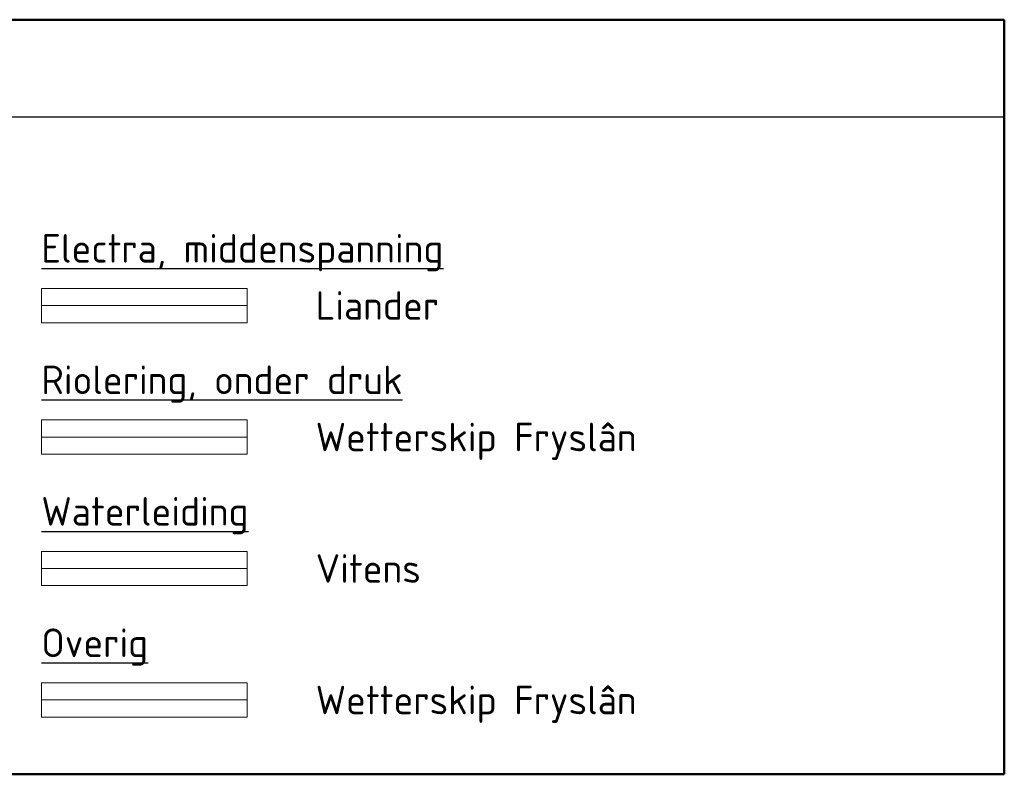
# Model space of a CAD drawing. Header units: metres. Extents: x 189710 to 199671, y 580425 to 586712.
# Tile 3 of 41: x 189837 to 189923, y 581664 to 581730. Entities that reach past the tile are written whole.
import ezdxf
from ezdxf.enums import TextEntityAlignment as Align

# ---------------------------------------------------------------- set-up
doc = ezdxf.new("R2010")
doc.units = ezdxf.units.M
for name, color, linetype, lineweight in [('B-OI-KL-middenspanning_Liander-G', 12, 'MS_LIANDER', 18), ('B-OI-KL-overig_Wetterskip Fryslan-G', 7, 'OVERIG_WETTERSKIP', 18), ('B-OI-KL-riool onder druk_Wetterskip Fryslan-G', 212, 'RIO_DRUK_WETTERSKIP', 18), ('B-OI-KL-water_Vitens-G', 5, 'WATER_VITENS', 18), ('X-XX-AL-LEGENDA-T25', 7, 'Continuous', 25)]:
    doc.layers.add(name, color=color, linetype=linetype, lineweight=lineweight)
doc.layers.add('X-XX-AL-LEGENDA_HULP-G', color=4, linetype='Continuous', lineweight=18, plot=False)
doc.layers.add('X-XX-AL-TEKENBLAD_TITELBLOK-G25', color=7, linetype='Continuous', lineweight=25, true_color=0x244994)
doc.layers.add('X-XX-AL-TEKENBLAD_TITELBLOK-G50', color=7, linetype='Continuous', lineweight=50, true_color=0x244994)
doc.styles.add('NLCS-ISO-ANNOTATIVE-T25', font='NLCS-ISO.ttf', dxfattribs={"height": 2.5})
doc.styles.add('rtw_iso', font='iso-rtw.shx')
doc.linetypes.add('MS_LIANDER', pattern='A,12.7,-5.08,["LIMS",rtw_iso,S=2.54,R=0,X=-2.54,Y=-1.27],-6.35', length=24.13)
doc.linetypes.add('OVERIG_WETTERSKIP', pattern='A,12.7,-5.08,["WFOV",rtw_iso,S=2.54,R=0,X=-2.54,Y=-1.27],-6.35', length=24.13)
doc.linetypes.add('RIO_DRUK_WETTERSKIP', pattern='A,12.7,-5.08,["WFDR",rtw_iso,S=2.54,R=0,X=-2.54,Y=-1.27],-6.35', length=24.13)
doc.linetypes.add('WATER_VITENS', pattern='A,12.7,-5.08,["VIWL",rtw_iso,S=2.54,R=0,X=-2.54,Y=-1.27],-6.35', length=24.13)

msp = doc.modelspace()

# ---------------------------------------------------------------- linework, layer by layer
at = {"layer": 'B-OI-KL-middenspanning_Liander-G', "ltscale": 0.5}
msp.add_lwpolyline([(189838.511, 581704.846), (189856.511, 581704.846)], dxfattribs=at)
at = {"layer": 'B-OI-KL-overig_Wetterskip Fryslan-G', "ltscale": 0.5}
msp.add_lwpolyline([(189838.511, 581670.346), (189856.511, 581670.346)], dxfattribs=at)
at = {"layer": 'B-OI-KL-riool onder druk_Wetterskip Fryslan-G', "ltscale": 0.5}
msp.add_lwpolyline([(189838.511, 581693.346), (189856.511, 581693.346)], dxfattribs=at)
at = {"layer": 'B-OI-KL-water_Vitens-G', "ltscale": 0.5}
msp.add_lwpolyline([(189838.511, 581681.846), (189856.511, 581681.846)], dxfattribs=at)
at = {"layer": 'X-XX-AL-LEGENDA_HULP-G', "ltscale": 0.5}
for points in [[(189838.511, 581703.346), (189856.511, 581703.346), (189856.511, 581706.346), (189838.511, 581706.346)], [(189838.511, 581703.346), (189856.511, 581703.346), (189856.511, 581706.346), (189838.511, 581706.346)], [(189838.511, 581691.846), (189856.511, 581691.846), (189856.511, 581694.846), (189838.511, 581694.846)], [(189838.511, 581691.846), (189856.511, 581691.846), (189856.511, 581694.846), (189838.511, 581694.846)], [(189838.511, 581691.846), (189856.511, 581691.846), (189856.511, 581694.846), (189838.511, 581694.846)], [(189838.511, 581680.346), (189856.511, 581680.346), (189856.511, 581683.346), (189838.511, 581683.346)], [(189838.511, 581680.346), (189856.511, 581680.346), (189856.511, 581683.346), (189838.511, 581683.346)], [(189838.511, 581668.846), (189856.511, 581668.846), (189856.511, 581671.846), (189838.511, 581671.846)], [(189838.511, 581668.846), (189856.511, 581668.846), (189856.511, 581671.846), (189838.511, 581671.846)], [(189838.511, 581668.846), (189856.511, 581668.846), (189856.511, 581671.846), (189838.511, 581671.846)], [(189838.511, 581668.846), (189856.511, 581668.846), (189856.511, 581671.846), (189838.511, 581671.846)], [(189838.511, 581668.846), (189856.511, 581668.846), (189856.511, 581671.846), (189838.511, 581671.846)]]:
    msp.add_lwpolyline(points, close=True, dxfattribs=at)
at = {"layer": 'X-XX-AL-TEKENBLAD_TITELBLOK-G25', "ltscale": 0.5}
msp.add_lwpolyline([(189742.761, 581721.346), (189922.761, 581721.346)], dxfattribs=at)
at = {"layer": 'X-XX-AL-TEKENBLAD_TITELBLOK-G50', "ltscale": 0.5}
for points in [[(189742.761, 581729.846), (189922.761, 581729.846)], [(189922.761, 581729.846), (189922.761, 581663.846)], [(189742.761, 581663.846), (189922.761, 581663.846)]]:
    msp.add_lwpolyline(points, dxfattribs=at)

# ---------------------------------------------------------------- texts
at = {"layer": 'X-XX-AL-LEGENDA-T25', "ltscale": 0.5, "style": 'NLCS-ISO-ANNOTATIVE-T25'}
for s, p in [('%%UElectra, middenspanning', (189838.511, 581709.846)), ('Liander', (189862.511, 581704.846)), ('%%URiolering, onder druk', (189838.511, 581698.346)), ('Wetterskip Fryslân', (189862.511, 581693.346)), ('%%UWaterleiding', (189838.511, 581686.846)), ('Vitens', (189862.511, 581681.846)), ('%%UOverig', (189838.511, 581675.346)), ('Wetterskip Fryslân', (189862.511, 581670.346))]:
    msp.add_text(s, height=2.5, dxfattribs=at).set_placement(p, align=Align.MIDDLE_LEFT)

doc.saveas('drawing.dxf')
